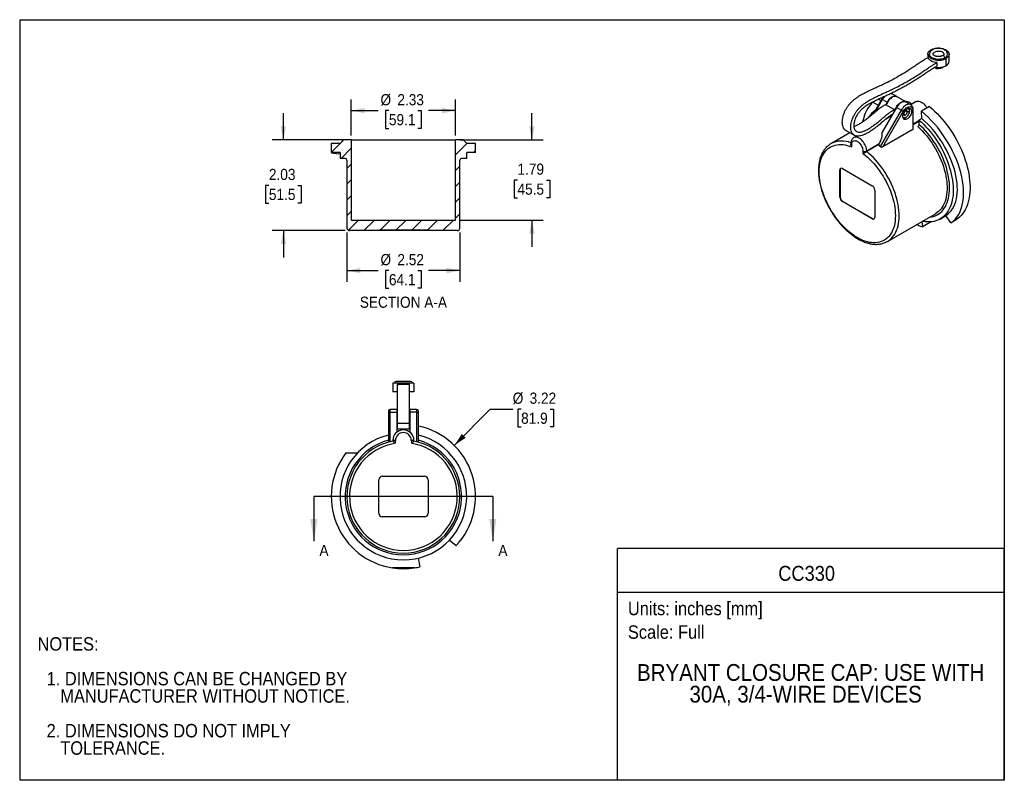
# Model space of a CAD drawing. Header units: inches. Extents: x 0 to 22, y 0 to 17.
import ezdxf
from ezdxf.enums import TextEntityAlignment as Align

# ---------------------------------------------------------------- set-up
doc = ezdxf.new("R2010")
doc.units = ezdxf.units.IN
doc.header["$LTSCALE"] = 2
doc.header["$MEASUREMENT"] = 0
doc.linetypes.add('SLD-Solid', pattern=[0])
doc.layers.add('DIMENSIONS', color=140, linetype='SLD-Solid', lineweight=25)
doc.layers.add('TEXT', color=140, linetype='SLD-Solid', lineweight=25)
doc.layers.add('HATCH', color=6, linetype='SLD-Solid')
doc.layers.add('SLD-DEFPOINTS', color=7, linetype='Continuous')
doc.styles.add('SLDTEXTSTYLE0', font='GOTHIC.TTF', dxfattribs={"width": 0.913})
doc.dimstyles.new('SLDDIMSTYLE0', dxfattribs={"dimtxt": 0.25, "dimasz": 0.3, "dimexe": 0, "dimexo": 0.0625, "dimgap": 0.0625, "dimtad": 0, "dimtih": 1, "dimtoh": 1, "dimrnd": 1e-09, "dimzin": 12, "dimdsep": 46, "dimtxsty": 'SLDTEXTSTYLE0', "dimsah": 1, "dimcen": 0, "dimadec": 0, "dimazin": 3, "dimtfac": 1, "dimtofl": 0, "dimtmove": 0, "dimatfit": 3, "dimfxl": 0, "dimfrac": 2, "dimtolj": 1, "dimtzin": 12, "dimarcsym": 0})
doc.dimstyles.new('SLDDIMSTYLE1', dxfattribs={"dimtxt": 0.25, "dimasz": 0.3, "dimexe": 0, "dimexo": 0.0625, "dimgap": 0.0625, "dimtad": 0, "dimtih": 1, "dimtoh": 1, "dimrnd": 1e-09, "dimzin": 12, "dimdsep": 46, "dimtxsty": 'SLDTEXTSTYLE0', "dimsah": 1, "dimcen": 0.09, "dimadec": 0, "dimazin": 3, "dimtfac": 1, "dimtofl": 0, "dimtmove": 0, "dimatfit": 3, "dimfxl": 0, "dimfrac": 2, "dimtolj": 1, "dimtzin": 12, "dimarcsym": 0})
doc.dimstyles.new('SLDDIMSTYLE2', dxfattribs={"dimtxt": 0.25, "dimasz": 0.3, "dimexe": 0, "dimexo": 0.0625, "dimgap": 0.0625, "dimtad": 0, "dimtih": 1, "dimtoh": 1, "dimrnd": 1e-09, "dimzin": 12, "dimdsep": 46, "dimtxsty": 'SLDTEXTSTYLE0', "dimsah": 1, "dimcen": 0.09, "dimadec": 0, "dimazin": 3, "dimtfac": 1, "dimtmove": 0, "dimatfit": 0, "dimfxl": 0, "dimfrac": 2, "dimtolj": 1, "dimtzin": 12, "dimarcsym": 0})

# ---------------------------------------------------------------- blocks, each defined once
blk = doc.blocks.new('Block2')
at = {"color": 7, "linetype": 'SLD-Solid', "lineweight": 18}
for p, q in [((22, 17), (0, 17)), ((0, 0), (0, 17)), ((22, 0), (22, 17)), ((22, 0), (0, 0))]:
    blk.add_line(p, q, dxfattribs=at)
blk = doc.blocks.new('SW_NOTE_0')
at = {"layer": 'TEXT', "color": 0, "insert": (0, 0.383), "char_height": 0.3, "attachment_point": 1, "style": 'SLDTEXTSTYLE0'}
blk.add_mtext('Scale: Full', dxfattribs=at)
blk = doc.blocks.new('SW_NOTE_0_1')
at = {"layer": 'TEXT', "color": 0, "insert": (0, 0.383), "char_height": 0.3, "attachment_point": 1, "style": 'SLDTEXTSTYLE0'}
blk.add_mtext('Units: inches [mm]', dxfattribs=at)
blk = doc.blocks.new('Block1')
at = {"layer": 'TEXT'}
for p, q in [((22, 5.178), (13.358, 5.178)), ((13.358, 0), (13.358, 5.178)), ((22, 0), (22, 5.178)), ((13.358, 4.204), (22, 4.204)), ((22, 0), (13.358, 0))]:
    blk.add_line(p, q, dxfattribs=at)
for name, p in [('SW_NOTE_0_1', (13.59, 3.607)), ('SW_NOTE_0', (13.59, 3.081))]:
    blk.add_blockref(name, p, dxfattribs=at)
at = {"layer": 'TEXT', "color": 140, "style": 'SLDTEXTSTYLE0', "width": 0.913}
for tag, height, p in [('AUTOATTR0', 0.333, (16.95, 4.359)), ('AUTOATTR1_0', 0.375, (13.794, 2.111)), ('AUTOATTR1_1', 0.375, (14.966, 1.626))]:
    blk.add_attdef(tag, text='', height=height, dxfattribs=at).set_placement(p, align=Align.BOTTOM_LEFT)
blk = doc.blocks.new('SW_NOTE_0_2')
at = {"layer": 'TEXT', "color": 0, "char_height": 0.3, "attachment_point": 1, "style": 'SLDTEXTSTYLE0'}
for s, insert in [('NOTES:', (0, 0.383)), ('  1. DIMENSIONS CAN BE CHANGED BY     ', (0, -0.393)), ('     MANUFACTURER WITHOUT NOTICE.', (0, -0.781)), ('  2. DIMENSIONS DO NOT IMPLY ', (0, -1.556)), ('     TOLERANCE.', (0, -1.944))]:
    blk.add_mtext(s, dxfattribs=dict(at, insert=insert))
blk = doc.blocks.new('_D')
at = {"layer": 'DIMENSIONS'}
for p, q in [((9.71, 7.485), (10.516, 8.295)), ((10.516, 8.295), (11.016, 8.295)), ((11.204, 8.295), (11.128, 8.295)), ((11.128, 8.295), (11.128, 7.899)), ((11.851, 8.295), (11.927, 8.295)), ((11.927, 8.295), (11.927, 7.899)), ((11.128, 7.899), (11.204, 7.899)), ((11.927, 7.899), (11.851, 7.899))]:
    blk.add_line(p, q, dxfattribs=at)
blk.add_solid([(9.71, 7.485), (9.964, 7.656), (9.879, 7.74)], dxfattribs=at)
at = {"layer": 'DIMENSIONS', "char_height": 0.25, "attachment_point": 1, "style": 'SLDTEXTSTYLE0'}
for s, insert in [('%%c', (11.016, 8.666)), ('3.22', (11.393, 8.666)), ('81.9', (11.204, 8.218))]:
    blk.add_mtext(s, dxfattribs=dict(at, insert=insert))
blk = doc.blocks.new('_D_1')
at = {"layer": 'DIMENSIONS'}
for p, q in [((7.41, 14.413), (7.41, 15.217)), ((9.737, 14.413), (9.737, 15.217)), ((7.41, 14.967), (8.011, 14.967)), ((8.25, 14.967), (8.174, 14.967)), ((8.174, 14.967), (8.174, 14.57)), ((8.897, 14.967), (8.973, 14.967)), ((8.973, 14.967), (8.973, 14.57)), ((9.737, 14.967), (9.136, 14.967)), ((8.174, 14.57), (8.25, 14.57)), ((8.973, 14.57), (8.897, 14.57))]:
    blk.add_line(p, q, dxfattribs=at)
for points in [[(7.41, 14.967), (7.71, 14.907), (7.71, 15.027)], [(9.737, 14.967), (9.437, 15.027), (9.437, 14.907)]]:
    blk.add_solid(points, dxfattribs=at)
at = {"layer": 'DIMENSIONS', "char_height": 0.25, "attachment_point": 1, "style": 'SLDTEXTSTYLE0'}
for s, insert in [('%%c', (8.062, 15.337)), ('2.33', (8.439, 15.337)), ('59.1', (8.25, 14.89))]:
    blk.add_mtext(s, dxfattribs=dict(at, insert=insert))
blk = doc.blocks.new('_D_2')
at = {"layer": 'DIMENSIONS'}
for p, q in [((7.312, 12.244), (7.312, 11.143)), ((9.835, 12.244), (9.835, 11.143)), ((7.312, 11.393), (8.011, 11.393)), ((8.25, 11.393), (8.174, 11.393)), ((8.174, 11.393), (8.174, 10.996)), ((8.897, 11.393), (8.973, 11.393)), ((8.973, 11.393), (8.973, 10.996)), ((9.835, 11.393), (9.136, 11.393)), ((8.174, 10.996), (8.25, 10.996)), ((8.973, 10.996), (8.897, 10.996))]:
    blk.add_line(p, q, dxfattribs=at)
for points in [[(7.312, 11.393), (7.612, 11.333), (7.612, 11.453)], [(9.835, 11.393), (9.535, 11.453), (9.535, 11.333)]]:
    blk.add_solid(points, dxfattribs=at)
at = {"layer": 'DIMENSIONS', "char_height": 0.25, "attachment_point": 1, "style": 'SLDTEXTSTYLE0'}
for s, insert in [('%%c', (8.062, 11.763)), ('2.52', (8.439, 11.763)), ('64.1', (8.25, 11.315))]:
    blk.add_mtext(s, dxfattribs=dict(at, insert=insert))
blk = doc.blocks.new('_D_3')
at = {"layer": 'DIMENSIONS'}
for p, q in [((11.446, 14.313), (11.446, 14.913)), ((9.837, 14.313), (11.696, 14.313)), ((11.122, 13.415), (11.046, 13.415)), ((11.046, 13.415), (11.046, 13.018)), ((11.769, 13.415), (11.845, 13.415)), ((11.845, 13.415), (11.845, 13.018)), ((11.046, 13.018), (11.122, 13.018)), ((11.845, 13.018), (11.769, 13.018)), ((9.837, 12.521), (11.696, 12.521)), ((11.446, 12.521), (11.446, 11.921))]:
    blk.add_line(p, q, dxfattribs=at)
for points in [[(11.446, 14.313), (11.506, 14.613), (11.386, 14.613)], [(11.446, 12.521), (11.386, 12.221), (11.506, 12.221)]]:
    blk.add_solid(points, dxfattribs=at)
at = {"layer": 'DIMENSIONS', "char_height": 0.25, "attachment_point": 1, "style": 'SLDTEXTSTYLE0'}
for s, insert in [('1.79', (11.122, 13.785)), ('45.5', (11.122, 13.338))]:
    blk.add_mtext(s, dxfattribs=dict(at, insert=insert))
blk = doc.blocks.new('_D_4')
at = {"layer": 'DIMENSIONS'}
for p, q in [((5.892, 14.313), (5.892, 14.913)), ((7.31, 14.313), (5.642, 14.313)), ((5.568, 13.297), (5.492, 13.297)), ((5.492, 13.297), (5.492, 12.9)), ((6.215, 13.297), (6.291, 13.297)), ((6.291, 13.297), (6.291, 12.9)), ((5.492, 12.9), (5.568, 12.9)), ((6.291, 12.9), (6.215, 12.9)), ((7.271, 12.285), (5.642, 12.285)), ((5.892, 12.285), (5.892, 11.685))]:
    blk.add_line(p, q, dxfattribs=at)
for points in [[(5.892, 14.313), (5.952, 14.613), (5.832, 14.613)], [(5.892, 12.285), (5.832, 11.985), (5.952, 11.985)]]:
    blk.add_solid(points, dxfattribs=at)
at = {"layer": 'DIMENSIONS', "char_height": 0.25, "attachment_point": 1, "style": 'SLDTEXTSTYLE0'}
for s, insert in [('2.03', (5.568, 13.667)), ('51.5', (5.568, 13.22))]:
    blk.add_mtext(s, dxfattribs=dict(at, insert=insert))

msp = doc.modelspace()

# ---------------------------------------------------------------- hatches: boundary and pattern name
at = {"layer": 'HATCH'}
h = msp.add_hatch(dxfattribs=at)
h.set_pattern_fill('ANSI31', color=256, scale=2, style=0)
edge = h.paths.add_edge_path(flags=0)
edge.add_line((8.022, 12.297), (9.125, 12.297))
edge.add_line((9.125, 12.297), (9.125, 12.285))
edge.add_line((9.125, 12.285), (9.776, 12.285))
edge.add_arc((9.776, 12.344), 0.0591, 270, 360)
edge.add_line((9.835, 12.344), (9.835, 13.86))
edge.add_arc((9.875, 13.86), 0.0394, 90, 180, ccw=False)
edge.add_line((9.875, 13.899), (9.989, 13.899))
edge.add_line((9.989, 13.899), (9.989, 14.029))
edge.add_line((9.989, 14.029), (10.186, 14.029))
edge.add_line((10.186, 14.029), (10.186, 14.234))
edge.add_line((10.186, 14.234), (9.989, 14.234))
edge.add_line((9.989, 14.234), (9.91, 14.313))
edge.add_line((9.91, 14.313), (9.737, 14.313))
edge.add_line((9.737, 14.313), (9.737, 12.521))
edge.add_line((9.737, 12.521), (7.41, 12.521))
edge.add_line((7.41, 12.521), (7.41, 14.313))
edge.add_line((7.41, 14.313), (7.237, 14.313))
edge.add_line((7.237, 14.313), (7.158, 14.234))
edge.add_line((7.158, 14.234), (6.961, 14.234))
edge.add_line((6.961, 14.234), (6.961, 14.029))
edge.add_line((6.961, 14.029), (7.158, 14.029))
edge.add_line((7.158, 14.029), (7.158, 13.899))
edge.add_line((7.158, 13.899), (7.272, 13.899))
edge.add_arc((7.272, 13.86), 0.0394, 0, 90, ccw=False)
edge.add_line((7.312, 13.86), (7.312, 12.344))
edge.add_arc((7.371, 12.344), 0.0591, 180, 270)
edge.add_line((7.371, 12.285), (8.022, 12.285))
edge.add_line((8.022, 12.285), (8.022, 12.297))

# ---------------------------------------------------------------- linework, layer by layer
at = {"color": 7, "linetype": 'SLD-Solid'}
for p, q in [((0, 17), (0, 0)), ((0, 17), (22, 17)), ((22, 17), (22, 0)), ((22, 0), (0, 0))]:
    msp.add_line(p, q, dxfattribs=at)
for p, q in [((20.294, 16.229), (20.294, 16.151)), ((20.697, 16.133), (20.697, 15.972)), ((20.766, 16.069), (20.766, 16.229)), ((20.492, 16.041), (20.492, 15.96)), ((20.627, 15.944), (20.627, 15.932)), ((19.106, 15.182), (19.064, 15.157)), ((19.261, 15.224), (19.076, 14.903)), ((19.113, 14.934), (19.276, 15.216)), ((19.194, 15.224), (19.245, 15.195)), ((19.276, 15.216), (19.38, 15.155)), ((19.597, 15.28), (19.492, 15.341)), ((19.799, 15.164), (19.604, 15.276)), ((19.064, 15.157), (19.183, 15.089)), ((19.693, 14.975), (19.228, 14.168)), ((19.589, 15.035), (19.273, 14.487)), ((19.38, 15.155), (19.343, 15.091)), ((19.361, 15.096), (19.556, 14.983)), ((19.693, 14.975), (19.589, 15.035)), ((19.91, 15.1), (19.806, 15.16)), ((19.857, 15.167), (19.825, 15.149)), ((20.032, 15.168), (19.911, 15.098)), ((19.913, 15.133), (19.913, 15.1)), ((19.955, 14.968), (19.955, 14.547)), ((19.966, 14.566), (19.966, 14.984)), ((20.331, 15.059), (20.15, 14.954)), ((19.288, 14.162), (19.741, 14.947)), ((19.48, 14.848), (19.345, 14.77)), ((19.459, 14.86), (19.481, 14.847)), ((19.757, 14.89), (19.789, 14.871)), ((20.155, 14.792), (20.094, 14.757)), ((20.094, 14.757), (20.094, 14.661)), ((20.155, 14.792), (20.15, 14.954)), ((18.452, 14.53), (18.647, 14.418)), ((19.955, 14.547), (19.288, 14.162)), ((20.094, 14.739), (19.966, 14.665)), ((20.094, 14.727), (19.966, 14.653)), ((7.237, 14.313), (7.158, 14.234)), ((7.41, 14.313), (7.237, 14.313)), ((7.41, 14.313), (7.41, 12.521)), ((7.41, 14.313), (9.737, 14.313)), ((9.737, 12.521), (9.737, 14.313)), ((9.91, 14.313), (9.737, 14.313)), ((9.989, 14.234), (9.91, 14.313)), ((18.55, 14.473), (18.127, 14.229)), ((18.702, 14.401), (18.64, 14.365)), ((6.961, 14.234), (6.961, 14.029)), ((7.158, 14.234), (6.961, 14.234)), ((10.186, 14.234), (9.989, 14.234)), ((10.186, 14.029), (10.186, 14.234)), ((18.131, 14.231), (18.127, 14.229)), ((18.573, 14.232), (18.573, 14.209)), ((18.591, 14.156), (18.591, 14.208)), ((19.205, 14.225), (18.925, 14.064)), ((19.195, 14.208), (18.925, 14.052)), ((19.195, 14.208), (19.205, 14.225)), ((7.158, 14.029), (6.961, 14.029)), ((7.158, 14.029), (7.158, 13.899)), ((7.272, 13.899), (7.158, 13.899)), ((7.312, 13.86), (7.312, 12.344)), ((9.835, 12.344), (9.835, 13.86)), ((9.989, 13.899), (9.875, 13.899)), ((10.186, 14.029), (9.989, 14.029)), ((9.989, 13.899), (9.989, 14.029)), ((18.841, 14.064), (18.841, 14.011)), ((18.925, 14.052), (18.925, 14.064)), ((18.326, 13.642), (18.335, 13.647)), ((18.326, 13.032), (18.326, 13.642)), ((18.335, 13.647), (18.335, 13.036)), ((18.382, 13.675), (19.05, 13.289)), ((18.326, 13.032), (18.335, 13.036)), ((19.106, 13.192), (19.106, 12.582)), ((18.382, 12.935), (18.39, 12.94)), ((19.05, 12.549), (18.382, 12.935)), ((18.39, 12.94), (19.058, 12.554)), ((19.05, 12.549), (19.058, 12.554)), ((19.389, 12.043), (20.46, 12.662)), ((20.565, 12.545), (20.696, 12.621)), ((20.806, 12.458), (20.696, 12.621)), ((7.41, 12.521), (9.737, 12.521)), ((20.086, 12.402), (20.048, 12.424)), ((20.16, 12.489), (20.173, 12.372)), ((20.354, 12.476), (20.173, 12.372)), ((20.353, 12.481), (20.354, 12.476)), ((20.926, 12.527), (20.806, 12.458)), ((8.022, 12.285), (7.371, 12.285)), ((8.022, 12.297), (8.022, 12.285)), ((9.125, 12.297), (8.022, 12.297)), ((8.101, 12.285), (8.022, 12.285)), ((8.101, 12.285), (8.101, 12.297)), ((9.046, 12.285), (8.101, 12.285)), ((9.046, 12.285), (9.046, 12.297)), ((9.125, 12.285), (9.046, 12.285)), ((9.125, 12.285), (9.125, 12.297)), ((9.776, 12.285), (9.125, 12.285)), ((19.383, 12.04), (19.389, 12.043)), ((8.337, 8.877), (8.337, 8.681)), ((8.711, 8.877), (8.337, 8.877)), ((8.735, 8.917), (8.412, 8.917)), ((8.711, 8.845), (8.436, 8.845)), ((8.81, 8.877), (8.711, 8.877)), ((8.81, 8.877), (8.81, 8.681)), ((8.435, 8.681), (8.337, 8.681)), ((8.81, 8.681), (8.713, 8.681)), ((8.239, 8.252), (8.239, 8.2)), ((8.239, 8.2), (8.239, 7.559)), ((8.426, 8.291), (8.278, 8.291)), ((8.278, 8.227), (8.278, 8.291)), ((8.278, 7.569), (8.278, 8.227)), ((8.278, 8.227), (8.426, 8.227)), ((8.426, 8.291), (8.426, 8.227)), ((8.426, 8.227), (8.426, 7.78)), ((8.436, 8.153), (8.426, 8.153)), ((8.721, 8.153), (8.711, 8.153)), ((8.869, 8.291), (8.721, 8.291)), ((8.721, 8.291), (8.721, 8.227)), ((8.721, 8.227), (8.721, 7.78)), ((8.869, 8.227), (8.721, 8.227)), ((8.869, 8.291), (8.869, 8.227)), ((8.869, 8.227), (8.869, 7.569)), ((8.908, 8.2), (8.908, 8.252)), ((8.908, 7.559), (8.908, 8.2)), ((8.436, 7.996), (8.426, 7.996)), ((8.436, 7.979), (8.711, 7.979)), ((8.436, 7.974), (8.436, 7.858)), ((8.721, 7.996), (8.711, 7.996)), ((8.711, 7.858), (8.711, 7.975)), ((8.436, 7.858), (8.711, 7.858)), ((8.337, 7.596), (8.337, 7.582)), ((8.396, 7.596), (8.337, 7.596)), ((8.396, 7.532), (8.396, 7.596)), ((8.751, 7.596), (8.751, 7.532)), ((8.81, 7.596), (8.751, 7.596)), ((8.81, 7.582), (8.81, 7.596)), ((7.29, 7.318), (7.549, 7.318)), ((8.022, 5.968), (8.022, 6.716)), ((8.101, 6.795), (9.046, 6.795)), ((9.125, 6.716), (9.125, 5.968)), ((9.046, 5.889), (8.101, 5.889)), ((9.749, 5.239), (9.598, 5.366)), ((8.906, 4.966), (8.941, 4.772)), ((8.819, 4.749), (8.328, 4.749))]:
    msp.add_line(p, q)
at = {"flags": 128}
for points in [[(20.492, 16.095), (20.46, 16.099), (20.43, 16.106), (20.402, 16.115), (20.376, 16.126), (20.353, 16.139), (20.333, 16.154), (20.317, 16.17), (20.305, 16.187), (20.298, 16.205), (20.294, 16.224), (20.295, 16.242), (20.3, 16.261), (20.31, 16.279), (20.324, 16.296), (20.341, 16.311), (20.362, 16.325), (20.386, 16.338), (20.413, 16.348), (20.442, 16.356), (20.473, 16.362), (20.505, 16.365), (20.537, 16.366), (20.569, 16.364), (20.601, 16.359), (20.631, 16.353), (20.659, 16.344), (20.685, 16.332), (20.708, 16.319), (20.727, 16.304), (20.743, 16.288), (20.755, 16.271), (20.763, 16.253), (20.766, 16.234), (20.765, 16.216), (20.76, 16.197), (20.75, 16.179), (20.736, 16.163), (20.718, 16.147), (20.697, 16.133)], [(20.408, 16.229), (20.409, 16.238), (20.414, 16.251), (20.423, 16.263), (20.436, 16.274), (20.452, 16.284), (20.472, 16.291), (20.493, 16.296), (20.516, 16.299), (20.539, 16.3), (20.562, 16.297), (20.583, 16.293), (20.603, 16.286), (20.62, 16.277), (20.634, 16.266), (20.644, 16.254), (20.65, 16.241), (20.652, 16.229)], [(20.492, 16.041), (20.46, 16.045), (20.43, 16.052), (20.401, 16.061), (20.375, 16.073), (20.352, 16.086), (20.332, 16.101), (20.316, 16.117), (20.304, 16.135), (20.297, 16.153)], [(20.672, 16.147), (20.65, 16.136), (20.625, 16.127), (20.598, 16.12), (20.569, 16.116), (20.54, 16.114), (20.51, 16.114), (20.481, 16.117), (20.453, 16.122), (20.427, 16.13), (20.403, 16.14), (20.381, 16.151), (20.363, 16.165), (20.349, 16.18), (20.338, 16.196), (20.331, 16.212), (20.329, 16.229)], [(20.672, 16.147), (20.67, 16.159), (20.665, 16.172), (20.658, 16.183), (20.649, 16.192), (20.639, 16.198), (20.63, 16.199), (20.624, 16.197)], [(20.627, 15.932), (20.643, 15.943), (20.653, 15.952)], [(19.261, 15.224), (19.262, 15.224), (19.264, 15.223), (19.267, 15.221), (19.271, 15.219), (19.276, 15.216)], [(19.604, 15.276), (19.602, 15.277), (19.586, 15.284), (19.567, 15.287), (19.547, 15.285), (19.527, 15.28), (19.505, 15.271), (19.483, 15.258), (19.462, 15.242), (19.441, 15.223), (19.422, 15.201), (19.403, 15.177), (19.387, 15.151), (19.373, 15.124), (19.361, 15.096)], [(19.6, 15.278), (19.586, 15.286), (19.567, 15.29), (19.547, 15.29), (19.526, 15.286), (19.504, 15.278), (19.481, 15.265), (19.459, 15.249), (19.437, 15.23), (19.416, 15.207), (19.397, 15.182), (19.38, 15.155)], [(19.464, 15.35), (19.481, 15.346), (19.492, 15.341)], [(19.752, 15.191), (19.802, 15.181), (19.857, 15.167)], [(19.556, 14.983), (19.568, 15.011), (19.582, 15.038), (19.598, 15.064), (19.616, 15.088), (19.636, 15.11), (19.657, 15.13), (19.678, 15.146), (19.7, 15.158), (19.721, 15.168), (19.742, 15.173), (19.762, 15.174), (19.781, 15.171), (19.797, 15.165), (19.802, 15.162)], [(19.806, 15.16), (19.794, 15.165), (19.776, 15.17), (19.756, 15.17), (19.735, 15.165), (19.712, 15.157), (19.69, 15.145), (19.667, 15.129), (19.646, 15.109), (19.625, 15.087), (19.606, 15.062), (19.589, 15.035)], [(19.91, 15.1), (19.899, 15.105), (19.88, 15.109), (19.86, 15.109), (19.839, 15.105), (19.817, 15.097), (19.794, 15.084), (19.772, 15.068), (19.75, 15.049), (19.73, 15.026), (19.711, 15.002), (19.693, 14.975)], [(19.693, 14.975), (19.699, 14.971), (19.706, 14.968), (19.712, 14.964), (19.719, 14.96), (19.725, 14.956), (19.731, 14.953), (19.737, 14.95), (19.741, 14.947)], [(19.732, 14.84), (19.734, 14.861), (19.738, 14.883), (19.746, 14.905), (19.756, 14.928), (19.769, 14.949), (19.783, 14.969), (19.799, 14.986), (19.817, 15), (19.834, 15.011), (19.851, 15.018), (19.868, 15.022), (19.883, 15.021), (19.897, 15.016), (19.908, 15.008), (19.917, 14.996), (19.924, 14.98), (19.927, 14.962), (19.927, 14.942), (19.924, 14.92), (19.917, 14.898), (19.908, 14.875), (19.897, 14.854), (19.883, 14.833), (19.868, 14.815), (19.851, 14.799), (19.834, 14.786), (19.817, 14.777), (19.799, 14.772), (19.783, 14.77), (19.769, 14.773), (19.756, 14.78), (19.746, 14.79), (19.738, 14.804), (19.734, 14.821), (19.732, 14.84)], [(19.741, 14.947), (19.756, 14.971), (19.773, 14.992), (19.791, 15.011), (19.81, 15.028), (19.83, 15.041), (19.849, 15.05), (19.868, 15.056), (19.886, 15.058), (19.903, 15.056), (19.918, 15.05), (19.931, 15.04), (19.941, 15.026), (19.949, 15.01), (19.953, 14.99), (19.955, 14.968)], [(20.032, 15.168), (20.036, 15.17), (20.053, 15.177), (20.073, 15.179), (20.094, 15.178), (20.116, 15.172), (20.138, 15.163), (20.161, 15.149), (20.184, 15.133), (20.206, 15.113), (20.227, 15.09), (20.246, 15.065), (20.264, 15.039), (20.272, 15.025)], [(20.331, 15.059), (20.388, 15.01), (20.444, 14.958), (20.5, 14.904), (20.554, 14.846), (20.607, 14.787), (20.659, 14.725), (20.709, 14.66), (20.758, 14.594), (20.805, 14.526), (20.85, 14.456), (20.893, 14.385), (20.934, 14.313), (20.972, 14.239), (21.009, 14.165), (21.043, 14.09), (21.074, 14.014), (21.103, 13.939), (21.129, 13.863), (21.152, 13.787), (21.173, 13.711), (21.19, 13.637), (21.205, 13.562), (21.217, 13.489), (21.225, 13.417), (21.231, 13.346), (21.234, 13.276), (21.234, 13.209), (21.23, 13.143), (21.224, 13.079), (21.214, 13.017), (21.202, 12.958), (21.187, 12.901), (21.169, 12.847), (21.148, 12.796), (21.124, 12.748), (21.097, 12.703), (21.068, 12.661), (21.036, 12.622), (21.002, 12.587), (20.965, 12.555), (20.926, 12.527)], [(19.881, 14.956), (19.879, 14.949), (19.873, 14.943), (19.863, 14.94), (19.852, 14.938), (19.841, 14.94), (19.831, 14.943)], [(20.094, 14.757), (20.147, 14.71), (20.199, 14.66), (20.25, 14.607), (20.3, 14.552), (20.348, 14.495), (20.395, 14.435), (20.441, 14.373), (20.484, 14.31), (20.526, 14.245), (20.566, 14.178), (20.603, 14.111), (20.639, 14.042), (20.672, 13.972), (20.703, 13.902), (20.731, 13.832), (20.756, 13.761), (20.779, 13.69), (20.799, 13.62), (20.816, 13.55), (20.83, 13.48), (20.842, 13.412), (20.85, 13.344), (20.856, 13.278), (20.858, 13.214), (20.858, 13.151), (20.854, 13.089), (20.847, 13.03), (20.838, 12.974), (20.826, 12.919), (20.81, 12.867), (20.792, 12.818), (20.771, 12.772), (20.747, 12.728), (20.721, 12.688), (20.692, 12.651), (20.66, 12.617), (20.626, 12.587), (20.59, 12.561), (20.552, 12.538), (20.511, 12.518), (20.469, 12.503), (20.425, 12.491), (20.379, 12.483), (20.331, 12.479), (20.282, 12.479), (20.232, 12.483), (20.18, 12.491), (20.168, 12.493)], [(20.066, 14.612), (20.116, 14.566), (20.164, 14.517), (20.212, 14.465), (20.258, 14.411), (20.303, 14.355), (20.346, 14.297), (20.387, 14.238), (20.426, 14.176), (20.464, 14.113), (20.499, 14.049), (20.532, 13.984), (20.563, 13.918), (20.591, 13.852), (20.617, 13.785), (20.64, 13.718), (20.66, 13.651), (20.678, 13.585), (20.692, 13.519), (20.704, 13.454), (20.713, 13.39), (20.719, 13.327), (20.722, 13.266), (20.721, 13.206), (20.718, 13.149), (20.712, 13.093), (20.703, 13.039), (20.691, 12.988), (20.676, 12.939), (20.658, 12.894), (20.637, 12.851), (20.614, 12.811), (20.588, 12.774), (20.559, 12.741), (20.528, 12.711), (20.502, 12.69)], [(20.329, 12.586), (20.332, 12.587), (20.376, 12.594), (20.419, 12.605), (20.459, 12.62), (20.498, 12.638), (20.535, 12.661), (20.569, 12.687), (20.601, 12.716), (20.631, 12.749), (20.658, 12.785), (20.683, 12.825), (20.704, 12.867), (20.724, 12.913), (20.74, 12.961), (20.753, 13.012), (20.764, 13.065), (20.771, 13.121), (20.776, 13.178), (20.778, 13.238), (20.776, 13.299), (20.772, 13.362), (20.764, 13.427), (20.754, 13.492), (20.741, 13.558), (20.725, 13.625), (20.706, 13.693), (20.684, 13.76), (20.66, 13.828), (20.633, 13.896), (20.603, 13.963), (20.571, 14.029), (20.537, 14.095), (20.5, 14.16), (20.462, 14.223), (20.421, 14.285), (20.379, 14.345), (20.335, 14.404), (20.289, 14.46), (20.242, 14.514), (20.194, 14.566), (20.144, 14.615), (20.094, 14.661)], [(18.925, 14.064), (18.923, 14.091), (18.919, 14.119), (18.911, 14.148), (18.901, 14.178), (18.887, 14.207), (18.872, 14.235), (18.854, 14.262), (18.835, 14.287), (18.814, 14.309), (18.792, 14.329), (18.769, 14.346), (18.746, 14.359), (18.724, 14.368), (18.702, 14.374), (18.681, 14.376), (18.661, 14.373), (18.644, 14.367), (18.639, 14.364)], [(18.841, 14.011), (18.891, 13.972), (18.94, 13.93), (18.988, 13.885), (19.035, 13.838), (19.082, 13.788), (19.126, 13.735), (19.17, 13.681), (19.212, 13.624), (19.252, 13.566), (19.29, 13.505), (19.326, 13.444), (19.36, 13.381), (19.392, 13.318), (19.421, 13.254), (19.448, 13.189), (19.473, 13.124), (19.494, 13.059), (19.513, 12.994), (19.529, 12.929), (19.543, 12.866), (19.553, 12.803), (19.561, 12.741), (19.565, 12.68), (19.567, 12.621), (19.565, 12.564), (19.561, 12.508), (19.553, 12.455), (19.543, 12.404), (19.529, 12.356), (19.513, 12.31), (19.494, 12.267), (19.473, 12.227), (19.448, 12.19), (19.421, 12.156), (19.392, 12.126), (19.36, 12.099), (19.326, 12.076), (19.29, 12.056), (19.252, 12.04), (19.212, 12.028), (19.17, 12.019), (19.127, 12.015), (19.082, 12.014), (19.036, 12.017), (18.988, 12.024), (18.94, 12.035), (18.891, 12.05), (18.842, 12.068), (18.792, 12.09), (18.741, 12.116), (18.691, 12.145), (18.641, 12.177), (18.59, 12.213), (18.541, 12.252), (18.492, 12.294), (18.444, 12.339), (18.396, 12.386), (18.35, 12.437), (18.305, 12.489), (18.262, 12.544), (18.22, 12.6), (18.18, 12.659), (18.142, 12.719), (18.106, 12.78), (18.072, 12.843), (18.04, 12.906), (18.011, 12.971), (17.984, 13.035), (17.959, 13.1), (17.938, 13.166), (17.919, 13.23), (17.903, 13.295), (17.889, 13.359), (17.879, 13.422), (17.872, 13.484), (17.867, 13.544), (17.866, 13.603), (17.867, 13.66), (17.872, 13.716), (17.879, 13.769), (17.889, 13.82), (17.903, 13.869), (17.919, 13.914), (17.938, 13.957), (17.959, 13.997), (17.984, 14.034), (18.011, 14.068), (18.04, 14.098), (18.072, 14.125), (18.106, 14.148), (18.142, 14.168), (18.18, 14.184), (18.22, 14.196), (18.262, 14.205), (18.306, 14.209), (18.351, 14.21), (18.397, 14.207), (18.444, 14.2), (18.492, 14.189), (18.541, 14.174), (18.591, 14.156)], [(18.591, 14.208), (18.592, 14.23), (18.597, 14.249), (18.604, 14.266), (18.615, 14.279), (18.627, 14.289), (18.642, 14.295), (18.659, 14.298), (18.677, 14.296), (18.696, 14.29), (18.716, 14.281), (18.736, 14.267), (18.755, 14.251), (18.773, 14.232), (18.79, 14.21), (18.805, 14.187), (18.817, 14.162), (18.828, 14.137), (18.835, 14.112), (18.84, 14.087), (18.841, 14.064)], [(19.389, 12.043), (19.404, 12.053), (19.439, 12.077), (19.471, 12.105), (19.501, 12.137), (19.528, 12.172), (19.553, 12.21), (19.575, 12.251), (19.594, 12.295), (19.611, 12.342), (19.625, 12.392), (19.635, 12.444), (19.643, 12.498), (19.648, 12.555), (19.65, 12.613), (19.649, 12.674), (19.645, 12.736), (19.638, 12.799), (19.628, 12.863), (19.615, 12.928), (19.599, 12.994), (19.58, 13.061), (19.559, 13.127), (19.535, 13.194), (19.508, 13.26), (19.479, 13.327), (19.447, 13.392), (19.413, 13.457), (19.377, 13.52), (19.339, 13.582), (19.299, 13.643), (19.257, 13.702), (19.213, 13.759), (19.168, 13.814), (19.122, 13.867), (19.074, 13.917), (19.025, 13.965), (18.975, 14.01), (18.925, 14.052)], [(20.502, 12.69), (20.495, 12.684), (20.46, 12.662)], [(20.086, 12.402), (20.043, 12.42), (20.042, 12.421)]]:
    msp.add_lwpolyline(points, dxfattribs=at)
for centre, radius, start, end in [((20.532, 16.448), 0.356, 263.471, 297.5824), ((20.629, 16.24), 0.103, 294.8834, 353.6121), ((20.648, 16.08), 0.119, 294.4166, 354.2632), ((20.53, 16.12), 0.212, 244.3244, 297.4387), ((20.529, 16.3), 0.368, 258.4704, 297.1247), ((19.583, 15.04), 0.354, 135.2179, 150.1861), ((19.415, 14.552), 0.519, 124.8432, 148.9728), ((19.802, 14.947), 0.0293, 353.9618, 54.9095), ((19.772, 14.972), 0.114, 341.6116, 25.8011), ((19.948, 14.986), 0.0189, 292.7377, 355.9574), ((19.734, 14.908), 0.114, 274.6732, 314.5318), ((19.772, 14.895), 0.0294, 245.6825, 305.9803), ((19.74, 14.948), 0.0908, 302.6055, 357.3945), ((18.374, 13.755), 0.534, 67.9432, 117.0418), ((18.602, 14.234), 0.0283, 184.0422, 247.2624), ((7.272, 13.86), 0.0394, 0, 90), ((9.875, 13.86), 0.0394, 90, 180), ((18.883, 14.144), 0.0908, 242.6097, 297.3903), ((18.36, 13.648), 0.0344, 50.7967, 189.214), ((18.376, 13.651), 0.0417, 134.4113, 184.8208), ((18.985, 13.187), 0.121, 2.6055, 57.3945), ((18.447, 13.037), 0.121, 182.6055, 237.3945), ((18.456, 13.042), 0.121, 182.6055, 237.3945), ((19.072, 12.576), 0.0344, 230.7967, 9.214), ((19.082, 12.588), 0.0416, 235.1825, 285.5864), ((7.371, 12.344), 0.0591, 180, 270), ((9.776, 12.344), 0.0591, 270, 0), ((8.412, 8.877), 0.0394, 90, 180), ((8.735, 8.877), 0.0394, 0, 90), ((8.278, 8.252), 0.0394, 90, 180), ((8.273, 8.193), 0.0351, 81.9505, 168.5782), ((8.869, 8.252), 0.0394, 0, 90), ((8.874, 8.193), 0.0351, 11.4218, 98.0495), ((8.573, 6.342), 1.415, 103.6765, 76.3235), ((8.573, 7.596), 0.236, 0, 180), ((8.573, 7.596), 0.177, 0, 180), ((8.573, 6.342), 1.612, 316.8398, 78.02), ((8.573, 6.342), 1.301, 104.9032, 75.0968), ((8.573, 6.342), 1.262, 100.7899, 79.2101), ((8.573, 6.342), 1.203, 98.4705, 81.5295), ((8.573, 6.342), 1.612, 142.7409, 261.2527), ((8.101, 6.716), 0.0787, 90, 180), ((9.046, 6.716), 0.0787, 0, 90), ((8.101, 5.968), 0.0787, 180, 270), ((9.046, 5.968), 0.0787, 270, 0), ((8.573, 6.342), 1.612, 261.2527, 278.7473), ((8.573, 6.342), 1.612, 278.7473, 283.1602)]:
    msp.add_arc(centre, radius, start, end)
for centre, major_axis, ratio, start_param, end_param in [((19.949, 13.824), (-0.766, 1.419), 0.595606, 0.152307, 0.618544), ((19.949, 13.824), (-0.844, 1.374), 0.55856, 3.158726, 5.27372), ((19.949, 13.824), (-0.741, 1.207), 0.55856, 3.151045, 5.24411), ((19.038, 14.322), (0.167, 0.289), 0.577335, 4.71243, 5.608094), ((18.152, 12.786), (0.892, 1.545), 0.577335, 6.047026, 6.094907), ((8.573, 14.029), (1.612, 0), 0.03212, 3.141593, 3.64093), ((19.949, 13.824), (-0.766, 1.419), 0.595606, 2.526067, 2.603087)]:
    msp.add_ellipse(centre, major_axis=major_axis, ratio=ratio, start_param=start_param, end_param=end_param)
for points, knots in [([(20.396, 16.329), (20.392, 16.327), (20.382, 16.32), (20.366, 16.308), (20.351, 16.292), (20.34, 16.275), (20.333, 16.257), (20.329, 16.242), (20.33, 16.232), (20.33, 16.229)], [0, 0, 0, 0, 0.097392, 0.277866, 0.457638, 0.613105, 0.763314, 0.924329, 1, 1, 1, 1]), ([(20.73, 16.229), (20.73, 16.234), (20.73, 16.244), (20.726, 16.261), (20.718, 16.278), (20.707, 16.295), (20.692, 16.31), (20.675, 16.323), (20.654, 16.335), (20.631, 16.345), (20.606, 16.353), (20.579, 16.358), (20.552, 16.362), (20.524, 16.362), (20.497, 16.361), (20.47, 16.357), (20.444, 16.35), (20.419, 16.341), (20.404, 16.333), (20.396, 16.329)], [0, 0, 0, 0, 0.039251, 0.092918, 0.146773, 0.201923, 0.259108, 0.318463, 0.379467, 0.44128, 0.503124, 0.564747, 0.626153, 0.687444, 0.748764, 0.810235, 0.87201, 0.934252, 1, 1, 1, 1]), ([(20.297, 16.153), (20.275, 16.141), (20.228, 16.114), (20.155, 16.066), (20.075, 16.011), (19.988, 15.953), (19.896, 15.891), (19.779, 15.816), (19.637, 15.732), (19.472, 15.641), (19.322, 15.567), (19.191, 15.505), (19.079, 15.455), (18.971, 15.405), (18.868, 15.354), (18.781, 15.307), (18.71, 15.262), (18.655, 15.221), (18.603, 15.177), (18.555, 15.129), (18.511, 15.076), (18.472, 15.02), (18.439, 14.961), (18.411, 14.899), (18.39, 14.836), (18.377, 14.772), (18.372, 14.712), (18.375, 14.656), (18.387, 14.607), (18.409, 14.567), (18.432, 14.541), (18.449, 14.533), (18.453, 14.531)], [0, 0, 0, 0, 0.028853, 0.060583, 0.095459, 0.133173, 0.173339, 0.215558, 0.285093, 0.357197, 0.430299, 0.479847, 0.528484, 0.575607, 0.620639, 0.663122, 0.688284, 0.712362, 0.735422, 0.757589, 0.779035, 0.799946, 0.820501, 0.840853, 0.862457, 0.88403, 0.905582, 0.927102, 0.94864, 0.970317, 0.99232, 1, 1, 1, 1]), ([(20.624, 16.198), (20.622, 16.196), (20.614, 16.192), (20.6, 16.186), (20.582, 16.181), (20.561, 16.177), (20.54, 16.175), (20.518, 16.175), (20.497, 16.178), (20.476, 16.181), (20.458, 16.187), (20.442, 16.194), (20.429, 16.201), (20.419, 16.209), (20.412, 16.217), (20.409, 16.223), (20.408, 16.227), (20.408, 16.229), (20.408, 16.229)], [0, 0, 0, 0, 0.040386, 0.105734, 0.171905, 0.238847, 0.306351, 0.374152, 0.441969, 0.509433, 0.576272, 0.642249, 0.70723, 0.771348, 0.835321, 0.900332, 0.96988, 1, 1, 1, 1]), ([(20.652, 16.229), (20.652, 16.228), (20.652, 16.226), (20.651, 16.222), (20.647, 16.216), (20.64, 16.208), (20.632, 16.202), (20.626, 16.199), (20.624, 16.198)], [0, 0, 0, 0, 0.12607, 0.339542, 0.535676, 0.724178, 0.924604, 1, 1, 1, 1]), ([(19.503, 14.885), (19.501, 14.884), (19.488, 14.88), (19.46, 14.86), (19.416, 14.829), (19.36, 14.783), (19.296, 14.728), (19.224, 14.668), (19.152, 14.609), (19.081, 14.556), (19.014, 14.509), (18.949, 14.469), (18.885, 14.437), (18.826, 14.413), (18.769, 14.399), (18.718, 14.396), (18.672, 14.404), (18.634, 14.423), (18.604, 14.454), (18.582, 14.494), (18.57, 14.543), (18.567, 14.599), (18.572, 14.66), (18.585, 14.723), (18.606, 14.787), (18.633, 14.848), (18.667, 14.907), (18.706, 14.964), (18.75, 15.016), (18.798, 15.065), (18.85, 15.109), (18.905, 15.149), (18.976, 15.194), (19.063, 15.242), (19.166, 15.292), (19.274, 15.342), (19.386, 15.393), (19.504, 15.448), (19.627, 15.509), (19.755, 15.577), (19.88, 15.648), (20.001, 15.721), (20.109, 15.791), (20.203, 15.854), (20.284, 15.909), (20.358, 15.959), (20.427, 16.004), (20.471, 16.029), (20.492, 16.041)], [0, 0, 0, 0, 0.001799, 0.011955, 0.02652, 0.043273, 0.065247, 0.088599, 0.112586, 0.134043, 0.155178, 0.175733, 0.195533, 0.214476, 0.232536, 0.25015, 0.267019, 0.283312, 0.299203, 0.314859, 0.330414, 0.345957, 0.361522, 0.377103, 0.392706, 0.407405, 0.42225, 0.437353, 0.452841, 0.468852, 0.485506, 0.502896, 0.521069, 0.551751, 0.584274, 0.618308, 0.653436, 0.68922, 0.729559, 0.76964, 0.808946, 0.846982, 0.883261, 0.91021, 0.935527, 0.958982, 0.980399, 1, 1, 1, 1]), ([(20.492, 15.96), (20.481, 15.954), (20.471, 15.948), (20.445, 15.934), (20.412, 15.914), (20.366, 15.883), (20.316, 15.85), (20.273, 15.821), (20.217, 15.783), (20.17, 15.751), (20.109, 15.711), (20.059, 15.678), (19.994, 15.637), (19.941, 15.604), (19.873, 15.564), (19.818, 15.532), (19.748, 15.493), (19.692, 15.463), (19.622, 15.426), (19.565, 15.398), (19.495, 15.364), (19.439, 15.337), (19.37, 15.305), (19.315, 15.28), (19.248, 15.249), (19.196, 15.225), (19.132, 15.195), (19.083, 15.171), (19.025, 15.14), (18.98, 15.115), (18.932, 15.086), (18.903, 15.066), (18.874, 15.045), (18.856, 15.031), (18.83, 15.009), (18.805, 14.987), (18.772, 14.952), (18.745, 14.919), (18.716, 14.878), (18.695, 14.843), (18.674, 14.799), (18.66, 14.763), (18.649, 14.723), (18.643, 14.697), (18.64, 14.671), (18.638, 14.654), (18.637, 14.634), (18.638, 14.618), (18.64, 14.6), (18.642, 14.586), (18.646, 14.57), (18.65, 14.557), (18.657, 14.543), (18.663, 14.533), (18.674, 14.52), (18.687, 14.508), (18.709, 14.495), (18.733, 14.489), (18.768, 14.487), (18.8, 14.491), (18.84, 14.501), (18.869, 14.512), (18.899, 14.525), (18.92, 14.535), (18.952, 14.552), (18.985, 14.572), (19.036, 14.605), (19.084, 14.639), (19.144, 14.685), (19.192, 14.724), (19.246, 14.769), (19.282, 14.799), (19.316, 14.828), (19.339, 14.848), (19.367, 14.871), (19.389, 14.889), (19.416, 14.91), (19.437, 14.925), (19.462, 14.943), (19.482, 14.955), (19.503, 14.967), (19.517, 14.973), (19.531, 14.978), (19.543, 14.982), (19.552, 14.983), (19.556, 14.983)], [0.337977, 0.337977, 0.337977, 0.337977, 0.406006, 0.406006, 0.505484, 0.604962, 0.654701, 0.754179, 0.803918, 0.903396, 0.953135, 1.052613, 1.102352, 1.20183, 1.251569, 1.351046, 1.400785, 1.500263, 1.550002, 1.64948, 1.699219, 1.798697, 1.848436, 1.947914, 1.997653, 2.097131, 2.14687, 2.246348, 2.296087, 2.395565, 2.445304, 2.519912, 2.544781, 2.59452, 2.61939, 2.693998, 2.743737, 2.843215, 2.892954, 2.992432, 3.042171, 3.141649, 3.191388, 3.265996, 3.290866, 3.340605, 3.365474, 3.415213, 3.440083, 3.489822, 3.514691, 3.56443, 3.5893, 3.639039, 3.663908, 3.738516, 3.788255, 3.887733, 3.937472, 4.03695, 4.086689, 4.161298, 4.186167, 4.235906, 4.260776, 4.335384, 4.385123, 4.484601, 4.53434, 4.633818, 4.683557, 4.758165, 4.783035, 4.832774, 4.857643, 4.907382, 4.932251, 4.98199, 5.00686, 5.056599, 5.081468, 5.118773, 5.131207, 5.156077, 5.180946, 5.180946, 5.180946, 5.180946]), ([(19.294, 15.27), (19.291, 15.267), (19.283, 15.258), (19.272, 15.242), (19.264, 15.229), (19.261, 15.224)], [0, 0, 0, 0, 0.196862, 0.701279, 1, 1, 1, 1]), ([(19.493, 15.34), (19.491, 15.341), (19.484, 15.346), (19.475, 15.35), (19.468, 15.351), (19.467, 15.351)], [0, 0, 0, 0, 0.269231, 0.950007, 1, 1, 1, 1]), ([(19.361, 15.096), (19.35, 15.094), (19.327, 15.089), (19.29, 15.07), (19.252, 15.045), (19.212, 15.015), (19.171, 14.982), (19.107, 14.929), (19.022, 14.856), (18.925, 14.778), (18.839, 14.715), (18.767, 14.669), (18.7, 14.634), (18.659, 14.619), (18.639, 14.613)], [0, 0, 0, 0, 0.048924, 0.098482, 0.150297, 0.205058, 0.262758, 0.322999, 0.471534, 0.622236, 0.726871, 0.826445, 0.919402, 1, 1, 1, 1]), ([(19.756, 14.883), (19.756, 14.885), (19.756, 14.89), (19.758, 14.9), (19.762, 14.914), (19.768, 14.927), (19.777, 14.94), (19.786, 14.952), (19.795, 14.961), (19.805, 14.967), (19.812, 14.97), (19.817, 14.971), (19.819, 14.971), (19.819, 14.971), (19.819, 14.971)], [0, 0, 0, 0, 0.045405, 0.132524, 0.221653, 0.312593, 0.40444, 0.496103, 0.586364, 0.67445, 0.760261, 0.845456, 0.933544, 1, 1, 1, 1]), ([(19.881, 14.955), (19.881, 14.961), (19.881, 14.973), (19.876, 14.989), (19.869, 15.002), (19.861, 15.012), (19.855, 15.016), (19.853, 15.018)], [0, 0, 0, 0, 0.238307, 0.467401, 0.684692, 0.893183, 1, 1, 1, 1]), ([(19.966, 14.984), (19.966, 14.989), (19.966, 15.002), (19.963, 15.023), (19.957, 15.044), (19.947, 15.063), (19.936, 15.079), (19.923, 15.092), (19.913, 15.097), (19.909, 15.1)], [0, 0, 0, 0, 0.093379, 0.266917, 0.439963, 0.591298, 0.737608, 0.89435, 1, 1, 1, 1]), ([(19.736, 14.814), (19.738, 14.814), (19.743, 14.811), (19.755, 14.809), (19.77, 14.809), (19.786, 14.813), (19.801, 14.819), (19.817, 14.83), (19.832, 14.843), (19.846, 14.858), (19.858, 14.876), (19.868, 14.895), (19.875, 14.914), (19.88, 14.934), (19.882, 14.948), (19.881, 14.955), (19.881, 14.955)], [0, 0, 0, 0, 0.022776, 0.0943145, 0.1661928, 0.2408443, 0.3195969, 0.4019759, 0.4860849, 0.5700898, 0.6537717, 0.7374167, 0.8214385, 0.9062637, 0.9924173, 1, 1, 1, 1]), ([(19.76, 14.868), (19.76, 14.868), (19.76, 14.868), (19.759, 14.869), (19.757, 14.872), (19.756, 14.878), (19.756, 14.882), (19.756, 14.883)], [0, 0, 0, 0, 0.120426, 0.400735, 0.648714, 0.910084, 1, 1, 1, 1]), ([(19.955, 14.547), (19.958, 14.55), (19.963, 14.553), (19.966, 14.56), (19.966, 14.564), (19.966, 14.566)], [0, 0, 0, 0, 0.482199, 0.740179, 1, 1, 1, 1]), ([(20.094, 14.661), (20.094, 14.66), (20.094, 14.658), (20.094, 14.654), (20.093, 14.651), (20.092, 14.648), (20.091, 14.645), (20.09, 14.642), (20.089, 14.639), (20.088, 14.637), (20.087, 14.635), (20.085, 14.631), (20.082, 14.626), (20.077, 14.62), (20.072, 14.615), (20.068, 14.613), (20.066, 14.612)], [0, 0, 0, 0, 0.06782, 0.131692, 0.19162, 0.247606, 0.299653, 0.347766, 0.391946, 0.432198, 0.468526, 0.500933, 0.632591, 0.759464, 0.881833, 1, 1, 1, 1]), ([(18.639, 14.364), (18.636, 14.362), (18.626, 14.356), (18.612, 14.343), (18.599, 14.327), (18.588, 14.308), (18.58, 14.287), (18.575, 14.264), (18.574, 14.245), (18.573, 14.234), (18.573, 14.232)], [0, 0, 0, 0, 0.087541, 0.226655, 0.365617, 0.50687, 0.652475, 0.803708, 0.960545, 1, 1, 1, 1]), ([(18.131, 14.231), (18.128, 14.229), (18.113, 14.221), (18.087, 14.203), (18.054, 14.177), (18.023, 14.148), (17.995, 14.116), (17.968, 14.081), (17.945, 14.043), (17.923, 14.002), (17.904, 13.958), (17.888, 13.912), (17.875, 13.864), (17.864, 13.813), (17.856, 13.761), (17.85, 13.706), (17.848, 13.65), (17.848, 13.592), (17.851, 13.533), (17.857, 13.472), (17.866, 13.411), (17.877, 13.349), (17.891, 13.286), (17.907, 13.223), (17.926, 13.16), (17.948, 13.097), (17.972, 13.034), (17.998, 12.971), (18.026, 12.908), (18.057, 12.847), (18.09, 12.786), (18.125, 12.726), (18.161, 12.667), (18.199, 12.61), (18.239, 12.554), (18.281, 12.501), (18.324, 12.448), (18.368, 12.398), (18.413, 12.351), (18.46, 12.305), (18.507, 12.262), (18.555, 12.222), (18.604, 12.184), (18.654, 12.149), (18.703, 12.117), (18.753, 12.088), (18.804, 12.062), (18.854, 12.04), (18.904, 12.021), (18.953, 12.005), (19.002, 11.993), (19.051, 11.985), (19.098, 11.98), (19.145, 11.978), (19.19, 11.981), (19.234, 11.987), (19.276, 11.996), (19.317, 12.009), (19.352, 12.024), (19.373, 12.035), (19.382, 12.04)], [0, 0, 0, 0, 0.004206, 0.021133, 0.038058, 0.055012, 0.072026, 0.089125, 0.106325, 0.123632, 0.141041, 0.158544, 0.176125, 0.193767, 0.211453, 0.22917, 0.246903, 0.264645, 0.282384, 0.300118, 0.317844, 0.335559, 0.353263, 0.370957, 0.388641, 0.406316, 0.423984, 0.441644, 0.459299, 0.476951, 0.4946, 0.512248, 0.529897, 0.547548, 0.565201, 0.58286, 0.600524, 0.618196, 0.635877, 0.653569, 0.671272, 0.688988, 0.706717, 0.72446, 0.742216, 0.759983, 0.777759, 0.795538, 0.813312, 0.83107, 0.848798, 0.866481, 0.884101, 0.901638, 0.919078, 0.936408, 0.953625, 0.970736, 0.987758, 1, 1, 1, 1]), ([(18.591, 14.156), (18.586, 14.164), (18.578, 14.179), (18.573, 14.198), (18.574, 14.207), (18.574, 14.209)], [0, 0, 0, 0, 0.463644, 0.926036, 1, 1, 1, 1]), ([(19.228, 14.168), (19.228, 14.167), (19.23, 14.166), (19.232, 14.164), (19.234, 14.162), (19.236, 14.16), (19.24, 14.158), (19.246, 14.156), (19.254, 14.154), (19.263, 14.154), (19.272, 14.156), (19.28, 14.158), (19.285, 14.161), (19.288, 14.162)], [0, 0, 0, 0, 0.046816, 0.092465, 0.137204, 0.181303, 0.225047, 0.333932, 0.448577, 0.577304, 0.722805, 0.851327, 1, 1, 1, 1]), ([(18.841, 14.011), (18.843, 14.012), (18.845, 14.013), (18.848, 14.014), (18.852, 14.016), (18.855, 14.017), (18.861, 14.019), (18.868, 14.023), (18.877, 14.027), (18.885, 14.031), (18.894, 14.035), (18.904, 14.04), (18.912, 14.045), (18.919, 14.048), (18.923, 14.051), (18.925, 14.052)], [0, 0, 0, 0, 0.061429, 0.1173, 0.167614, 0.212373, 0.251581, 0.385291, 0.502548, 0.543441, 0.662887, 0.772283, 0.85029, 0.925909, 1, 1, 1, 1]), ([(8.436, 8.843), (8.436, 8.844), (8.436, 8.845), (8.436, 8.841), (8.436, 8.831), (8.436, 8.813), (8.436, 8.788), (8.436, 8.755), (8.436, 8.714), (8.436, 8.665), (8.436, 8.608), (8.436, 8.546), (8.436, 8.477), (8.436, 8.407), (8.436, 8.336), (8.436, 8.267), (8.436, 8.203), (8.436, 8.144), (8.436, 8.093), (8.436, 8.051), (8.436, 8.018), (8.436, 7.994), (8.436, 7.981), (8.436, 7.98), (8.436, 7.979)], [0, 0, 0, 0, 0.03603, 0.086259, 0.134325, 0.180356, 0.224608, 0.267418, 0.309161, 0.350193, 0.390819, 0.433946, 0.47701, 0.520031, 0.562991, 0.605984, 0.649256, 0.69318, 0.738211, 0.784838, 0.83352, 0.88809, 0.945563, 1, 1, 1, 1]), ([(8.711, 7.979), (8.711, 7.979), (8.711, 7.978), (8.711, 7.983), (8.711, 7.996), (8.711, 8.019), (8.711, 8.051), (8.711, 8.093), (8.711, 8.144), (8.711, 8.203), (8.711, 8.267), (8.711, 8.336), (8.711, 8.407), (8.711, 8.477), (8.711, 8.546), (8.711, 8.608), (8.711, 8.665), (8.711, 8.714), (8.711, 8.755), (8.711, 8.788), (8.711, 8.813), (8.711, 8.831), (8.711, 8.841), (8.711, 8.845), (8.711, 8.844), (8.711, 8.843)], [0, 0, 0, 0, 0.009489, 0.064213, 0.11657, 0.166488, 0.215169, 0.261797, 0.306827, 0.35075, 0.394022, 0.437015, 0.479974, 0.522995, 0.566058, 0.609185, 0.64981, 0.690842, 0.732585, 0.775395, 0.819645, 0.865676, 0.913742, 0.96397, 1, 1, 1, 1]), ([(8.396, 7.532), (8.395, 7.533), (8.392, 7.536), (8.387, 7.54), (8.383, 7.543), (8.379, 7.546), (8.374, 7.551), (8.366, 7.558), (8.357, 7.565), (8.349, 7.572), (8.344, 7.576), (8.34, 7.579), (8.339, 7.58), (8.337, 7.581), (8.337, 7.582), (8.337, 7.582)], [0, 0, 0, 0, 0.059236, 0.114032, 0.164367, 0.210221, 0.251581, 0.384474, 0.502546, 0.633017, 0.751924, 0.816162, 0.878624, 0.939746, 1, 1, 1, 1]), ([(8.751, 7.532), (8.752, 7.533), (8.755, 7.536), (8.76, 7.54), (8.764, 7.543), (8.768, 7.546), (8.773, 7.551), (8.781, 7.558), (8.788, 7.563), (8.794, 7.569), (8.8, 7.573), (8.805, 7.577), (8.808, 7.58), (8.809, 7.581), (8.81, 7.582), (8.81, 7.582)], [0, 0, 0, 0, 0.061429, 0.1173, 0.167614, 0.212373, 0.251581, 0.385291, 0.502548, 0.543441, 0.662887, 0.772283, 0.85029, 0.925909, 1, 1, 1, 1])]:
    msp.add_open_spline(points, degree=3, knots=knots)
msp.add_open_spline([(19.857, 15.167), (19.877, 15.155), (19.895, 15.144), (19.913, 15.133)], degree=3)
at = {"layer": 'HATCH'}
msp.add_line((10.573, 6.342), (6.574, 6.342), dxfattribs=at)
at = {"layer": 'HATCH', "linetype": 'SLD-Solid'}
for p, q in [((6.574, 6.342), (6.574, 5.342)), ((10.573, 6.342), (10.573, 5.342))]:
    msp.add_line(p, q, dxfattribs=at)
at = {"layer": 'HATCH'}
for points in [[(6.574, 5.342), (6.654, 5.842), (6.494, 5.842)], [(10.573, 5.342), (10.653, 5.842), (10.493, 5.842)]]:
    msp.add_solid(points, dxfattribs=at)

# ---------------------------------------------------------------- block references
at = {"layer": 'SLD-DEFPOINTS'}
msp.add_blockref('Block2', (0, 0), dxfattribs=at)
ref = msp.add_blockref('Block1', (0, 0), dxfattribs=at)
ref.add_attrib('AUTOATTR0', 'CC330', dxfattribs={"layer": 'TEXT', "height": 0.3333, "style": 'SLDTEXTSTYLE0', "width": 0.913}).set_placement((16.95, 4.359), align=Align.BOTTOM_LEFT)
ref.add_attrib('AUTOATTR1_0', 'BRYANT CLOSURE CAP: USE WITH ', dxfattribs={"layer": 'TEXT', "height": 0.375, "style": 'SLDTEXTSTYLE0', "width": 0.913}).set_placement((13.794, 2.111), align=Align.BOTTOM_LEFT)
ref.add_attrib('AUTOATTR1_1', '30A, 3/4-WIRE DEVICES', dxfattribs={"layer": 'TEXT', "height": 0.375, "style": 'SLDTEXTSTYLE0', "width": 0.913}).set_placement((14.966, 1.626), align=Align.BOTTOM_LEFT)
at = {"layer": 'TEXT'}
msp.add_blockref('SW_NOTE_0_2', (0.399, 2.816), dxfattribs=at)

# ---------------------------------------------------------------- texts
at = {"layer": 'HATCH', "char_height": 0.25, "attachment_point": 1, "style": 'SLDTEXTSTYLE0'}
for insert in [(6.698, 5.263), (10.696, 5.263)]:
    msp.add_mtext('A', dxfattribs=dict(at, insert=insert))
at = {"layer": 'TEXT', "insert": (8.574, 10.811), "char_height": 0.25, "attachment_point": 2, "style": 'SLDTEXTSTYLE0'}
msp.add_mtext('SECTION A-A', dxfattribs=at)

# ---------------------------------------------------------------- dimensions: what is measured, and where the dimension line sits
at = {"layer": 'DIMENSIONS'}
for base, p1, p2, picture, middle in [((9.737, 14.967), (7.41, 14.313), (9.737, 14.313), '_D_1', (8.573, 14.967)), ((9.835, 11.393), (7.312, 12.344), (9.835, 12.344), '_D_2', (8.573, 11.393))]:
    dim = msp.add_linear_dim(base=base, p1=p1, p2=p2, text='%%c<>', dimstyle='SLDDIMSTYLE1', dxfattribs=at)
    dim.commit()
    dim.dimension.update_dxf_attribs({"geometry": picture, "text_midpoint": middle, "dimtype": 160})
for base, p1, p2, picture, middle in [((5.892, 12.285), (7.41, 14.313), (7.371, 12.285), '_D_4', (5.892, 13.299)), ((11.446, 12.521), (9.737, 14.313), (9.737, 12.521), '_D_3', (11.446, 13.417))]:
    dim = msp.add_linear_dim(base=base, p1=p1, p2=p2, angle=90, dimstyle='SLDDIMSTYLE2', dxfattribs=at)
    dim.commit()
    dim.dimension.update_dxf_attribs({"geometry": picture, "text_midpoint": middle, "dimtype": 160})
dim = msp.add_diameter_dim_2p(p1=(7.437, 5.199), p2=(9.71, 7.485), dimstyle='SLDDIMSTYLE0', dxfattribs=at)
dim.commit()
dim.dimension.update_dxf_attribs({"geometry": '_D', "text_midpoint": (11.528, 8.295), "dimtype": 163})

doc.saveas('drawing.dxf')
